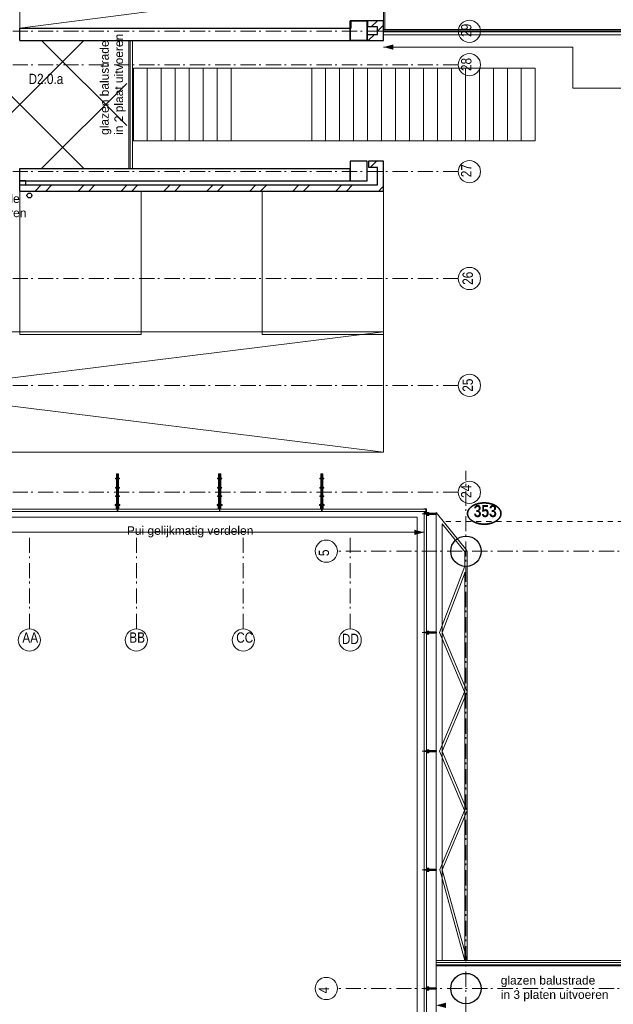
# Model space of a CAD drawing. Header units: millimetres. Extents: x 45699 to 251499, y 244 to 86446.
# Tile 177 of 240: x 212184 to 221954, y 30380 to 46591. Entities that reach past the tile are written whole.
import ezdxf
from ezdxf.enums import TextEntityAlignment as Align

# ---------------------------------------------------------------- set-up
doc = ezdxf.new("R2010")
doc.units = ezdxf.units.MM
doc.header["$LTSCALE"] = 400
for name, pattern in [('STYLE_01', [0.416641, 0.208282, -0.208359]), ('STYLE_06', [1.041641, 0.625, -0.208282, 0.069427, -0.138931]), ('STYLE_15', [0.240945, 0.11811, -0.059055, 0.004724, -0.059055]), ('STYLE_16', [0.177165, 0.11811, -0.059055]), ('STYLE_21', [0.138889, 0.069444, -0.069444])]:
    doc.linetypes.add(name, pattern=pattern)
for name, color, linetype, lineweight in [('Buitenkozijnen', 140, 'Continuous', 15), ('Detailaanduiding', 5, 'Continuous', 70), ('mat-baksteen', 5, 'Continuous', 25), ('mat-beton (ihwg)', 5, 'Continuous', 25), ('mat-glas-hor', 140, 'Continuous', 15), ('mat-glas-vert', 140, 'Continuous', 15), ('mat-staal_zink', 140, 'Continuous', 15), ('None', 7, 'Continuous', 9), ('Ruimtenummers', 5, 'Continuous', 25), ('Sloopwerk', 5, 'Continuous', 25), ('Tekst', 140, 'Continuous', 15)]:
    doc.layers.add(name, color=color, linetype=linetype, lineweight=lineweight)
doc.layers.add('inlay', color=6, linetype='Continuous')
doc.styles.add('Arial', font='arial.ttf', dxfattribs={"height": 176.388889})
doc.styles.add('Arial Narrow', font='ARIALN.TTF', dxfattribs={"height": 222.25})
doc.styles.add('Arial Narrow (bold)', font='ARIALNB.TTF', dxfattribs={"height": 172.861111})
doc.styles.get("Standard").update_dxf_attribs({"font": 'arial.ttf'})

# ---------------------------------------------------------------- blocks, each defined once
blk = doc.blocks.new('*U440')
at = {"layer": 'None', "color": 43, "linetype": 'Continuous', "lineweight": 9}
for p, q in [((30156, -5073), (30662, -5697)), ((30156, -5073), (30156, -12446)), ((30256, -5260), (30631, -5723)), ((30256, -5260), (30256, -12446)), ((30626, -5710), (30626, -5956)), ((30666, -5710), (30666, -12446)), ((30626, -5957), (30213, -7048)), ((30632, -6054), (30256, -7048)), ((30626, -6053), (30626, -12446)), ((30213, -7049), (30624, -8025)), ((30256, -7048), (30668, -8026)), ((30624, -8026), (30213, -9002)), ((30668, -8025), (30256, -9003)), ((30213, -9003), (30624, -9979)), ((30256, -9002), (30668, -9979)), ((30624, -9979), (30214, -10953)), ((30668, -9979), (30256, -10957)), ((30214, -10954), (30627, -12451)), ((30256, -10956), (30665, -12441))]:
    blk.add_line(p, q, dxfattribs=at)
blk = doc.blocks.new('*U669')
at = {"layer": 'None', "color": 8, "linetype": 'Continuous', "lineweight": 5}
for points in [[(23301, 220), (25298, 220), (25298, -2140), (23301, -2140)], [(27294, 220), (29291, 220), (29291, -2140), (27294, -2140)], [(29291, -2100), (21404, -2100), (21404, -4080), (29291, -4080)]]:
    blk.add_lwpolyline(points, close=True, dxfattribs=at)
at = {"layer": 'None', "color": 8, "linetype": 'Continuous', "lineweight": 5, "flags": 128}
blk.add_lwpolyline([(29291, -2100), (21404, -3076), (21404, -3104), (29291, -4080)], dxfattribs=at)
blk = doc.blocks.new('*U670')
at = {"layer": 'None', "color": 8, "linetype": 'Continuous', "lineweight": 5}
for points in [[(25172, 2245), (25402, 2245), (25402, 1045), (25172, 1045)], [(25402, 2245), (25632, 2245), (25632, 1045), (25402, 1045)], [(25632, 2245), (25862, 2245), (25862, 1045), (25632, 1045)], [(25862, 2245), (26092, 2245), (26092, 1045), (25862, 1045)], [(26092, 2245), (26322, 2245), (26322, 1045), (26092, 1045)], [(26322, 2245), (26552, 2245), (26552, 1045), (26322, 1045)], [(26552, 2245), (26782, 2245), (26782, 1045), (26552, 1045)], [(26782, 2245), (28107, 2245), (28107, 1045), (26782, 1045)], [(28107, 2245), (28337, 2245), (28337, 1045), (28107, 1045)], [(28337, 2245), (28567, 2245), (28567, 1045), (28337, 1045)], [(28567, 2245), (28797, 2245), (28797, 1045), (28567, 1045)], [(28797, 2245), (29027, 2245), (29027, 1045), (28797, 1045)], [(29027, 2245), (29257, 2245), (29257, 1045), (29027, 1045)], [(29257, 2245), (29487, 2245), (29487, 1045), (29257, 1045)], [(29487, 2245), (29717, 2245), (29717, 1045), (29487, 1045)], [(29717, 2245), (29947, 2245), (29947, 1045), (29717, 1045)], [(29947, 2245), (30177, 2245), (30177, 1045), (29947, 1045)], [(30177, 2245), (30407, 2245), (30407, 1045), (30177, 1045)], [(30407, 2245), (30637, 2245), (30637, 1045), (30407, 1045)], [(30637, 2245), (30867, 2245), (30867, 1045), (30637, 1045)], [(30867, 2245), (31097, 2245), (31097, 1045), (30867, 1045)], [(31097, 2245), (31327, 2245), (31327, 1045), (31097, 1045)], [(31327, 2245), (31557, 2245), (31557, 1045), (31327, 1045)], [(31557, 2245), (31787, 2245), (31787, 1045), (31557, 1045)]]:
    blk.add_lwpolyline(points, close=True, dxfattribs=at)
blk = doc.blocks.new('Kolom O 500')
at = {"layer": 'mat-beton (ihwg)', "lineweight": 25}
blk.add_circle((0, 0), 250, dxfattribs=at)
blk = doc.blocks.new('*X1173')
at = {"layer": 'None', "lineweight": 9}
blk.add_line((29071, 610), (29171, 710), dxfattribs=at)
blk = doc.blocks.new('*X1174')
at = {"layer": 'None', "lineweight": 9}
blk.add_line((29251, 260), (29291, 300), dxfattribs=at)
blk = doc.blocks.new('*X1175')
at = {"layer": 'None', "lineweight": 9}
for p, q in [((23555, 220), (23655, 320)), ((23731, 220), (23831, 320)), ((24262, 220), (24362, 320)), ((24438, 220), (24538, 320)), ((24969, 220), (25069, 320)), ((25145, 220), (25245, 320)), ((25676, 220), (25776, 320)), ((25852, 220), (25952, 320)), ((26383, 220), (26483, 320)), ((26559, 220), (26659, 320)), ((27090, 220), (27190, 320)), ((27266, 220), (27366, 320)), ((27797, 220), (27897, 320)), ((27974, 220), (28074, 320)), ((28504, 220), (28604, 320)), ((28681, 220), (28781, 320)), ((29211, 220), (29251, 260))]:
    blk.add_line(p, q, dxfattribs=at)
blk = doc.blocks.new('HWA')
at = {"layer": 'None', "color": 92, "linetype": 'Continuous', "lineweight": 25}
blk.add_circle((0, -74), 40, dxfattribs=at)
blk = doc.blocks.new('*X1178')
at = {"layer": 'None', "lineweight": 9}
blk.add_line((29088, 2925), (29188, 3025), dxfattribs=at)
blk = doc.blocks.new('*X1179')
at = {"layer": 'None', "lineweight": 9}
blk.add_line((29039, 2700), (29139, 2800), dxfattribs=at)
blk = doc.blocks.new('*U497')
at = {"layer": 'None', "color": 8, "lineweight": 5, "flags": 128}
for points in [[(-5, -154), (-5, -154, 0.414214), (-5, -155), (-5, -173), (-5, -173, 0.414214), (-5, -173), (-4, -173), (-4, -173, 0.414214), (-3, -173), (-3, -173, 0.414214), (-4, -172), (-4, -172), (-4, -169), (-4, -169, -0.414214), (-4, -168), (-3, -168), (-3, -168, 0.221695), (-2, -168), (-1, -167), (-1, -167, -0.466308), (1, -167), (2, -168), (2, -168, 0.221695), (3, -168), (4, -168), (4, -168, -0.414214), (5, -169), (5, -172), (4, -172), (4, -172, 0.414214), (4, -173), (4, -173, 0.414214), (4, -173), (5, -173), (5, -173, 0.414214), (6, -173), (6, -155), (6, -155, 0.414214), (5, -154), (5, -154), (5, -155), (5, -155, -0.414214), (4, -155), (4, -155), (4, -155, -0.414214), (3, -155), (3, -151), (3, -151, -0.414214), (4, -150), (4, -150), (4, -150, -0.414214), (5, -150), (5, -151), (5, -151), (5, -151, 0.414214), (6, -150), (6, -138), (6, -138, 0.351868), (5, -137), (5, -137, 0.351868), (5, -137), (4, -139), (4, -139, 0.314902), (4, -139), (4, -140), (4, -140, -0.198912), (5, -140), (5, -140), (5, -140, -0.198912), (4, -140), (4, -141), (4, -141, 0.414214), (4, -141), (4, -141), (4, -141, -0.198912), (5, -141), (5, -142), (5, -142, -0.198912), (4, -142), (4, -142), (4, -142, 0.414214), (4, -142), (4, -143), (4, -143, -0.198912), (5, -143), (5, -143), (5, -143, -0.087489), (5, -143), (4, -144), (4, -149), (4, -149, -0.414214), (4, -149), (-4, -149), (-4, -149, -0.414214), (-4, -149), (-4, -144), (-4, -143), (-4, -143, -0.087489), (-4, -143), (-4, -143), (-4, -143, -0.198912), (-4, -143), (-4, -142), (-4, -142, 0.414214), (-4, -142), (-4, -142), (-4, -142, -0.198912), (-4, -142), (-4, -141), (-4, -141, -0.198912), (-4, -141), (-4, -141), (-4, -141, 0.414214), (-4, -141), (-4, -140), (-4, -140, -0.198912), (-4, -140), (-4, -140), (-4, -140, -0.198912), (-4, -140), (-4, -139), (-4, -139, 0.314902), (-4, -139), (-5, -137), (-5, -137, 0.351868), (-5, -137), (-5, -137, 0.351868), (-5, -138), (-5, -150), (-5, -150, 0.414214), (-5, -151), (-5, -151), (-5, -150), (-5, -150, -0.414214), (-4, -150), (-4, -150), (-4, -150, -0.414214), (-3, -151), (-3, -155), (-3, -155, -0.414214), (-4, -155), (-4, -155), (-4, -155, -0.414214), (-5, -155), (-5, -154)], [(-4, -162, -0.414214), (-4, -161), (-3, -161), (-3, -161, 0.414214), (-2, -161), (-2, -160), (-2, -160, 0.414214), (-3, -160), (-4, -160), (-4, -160, -0.414214), (-4, -160), (-4, -157), (-4, -157, -0.414214), (-4, -156), (4, -156), (4, -156, -0.414214), (5, -157), (5, -160), (5, -160, -0.414214), (4, -160), (3, -160), (3, -160, 0.414214), (3, -160), (3, -161), (3, -161, 0.414214), (3, -161), (4, -161), (4, -161, -0.414214), (5, -162), (5, -167), (5, -167, -0.414214), (4, -167), (3, -167), (3, -167, -0.221695), (3, -167), (2, -166), (2, -166, 0.466308), (-2, -166), (-3, -167), (-3, -167, -0.221695), (-3, -167), (-4, -167), (-4, -167, -0.414214), (-4, -167), (-4, -162)], [(-2, -150, 0.414214), (-2, -150), (-2, -155), (-2, -155, 0.414214), (-2, -155), (2, -155), (2, -155, 0.414214), (2, -155), (2, -150), (2, -150, 0.414214), (2, -150), (-2, -150)]]:
    blk.add_lwpolyline(points, format="xyb", close=True, dxfattribs=at)
blk = doc.blocks.new('*U498')
at = {"layer": 'None', "color": 8, "lineweight": 5, "flags": 128}
for points in [[(-13, -183), (-13, -182), (-14, -181), (-14, -181, 0.36397), (-15, -181), (-15, -181), (-15, -182), (-15, -182, -0.36397), (-16, -182), (-16, -182), (-16, -181), (-16, -181, 0.36397), (-17, -181), (-17, -181), (-17, -182), (-17, -182, -0.36397), (-18, -182), (-18, -182), (-18, -181), (-18, -181, 0.36397), (-18, -181), (-18, -181), (-19, -182), (-19, -182, -0.36397), (-19, -182), (-19, -182), (-20, -181), (-20, -181, 0.36397), (-20, -181), (-20, -181), (-21, -182), (-21, -182, -0.36397), (-21, -182), (-21, -182), (-22, -181), (-22, -181, 0.36397), (-22, -181), (-22, -181), (-22, -181), (-23, -181), (-23, -181), (-23, -181, 0.36397), (-24, -181), (-24, -181), (-24, -181), (-24, -181), (-24, -181, -0.267949), (-25, -181), (-25, -181), (-25, -181), (-25, -181, 0.339454), (-25, -181), (-25, -181, 0.339454), (-25, -181), (-25, -181), (-25, -184), (-25, -184, 0.414214), (-25, -185), (-25, -185), (-24, -185), (-24, -185, 0.414214), (-24, -184), (-24, -184), (-24, -183), (-24, -183, 0.236068), (-24, -182), (-24, -182), (-24, -182, -0.548276), (-24, -182), (-24, -182, -0.548276), (-24, -182), (-24, -182), (-24, -182, 0.250388), (-24, -182), (-24, -182), (-23, -182), (-23, -182, -0.414214), (-22, -183), (-22, -183), (-22, -183), (-22, -183, 0.414214), (-22, -184), (-22, -184), (-22, -184), (-22, -184, 0.131652), (-22, -184), (-22, -184), (-20, -183), (-13, -183)], [(-6, -181), (-6, -181, -0.388879), (-9, -183), (-9, -183), (-20, -183), (-22, -184), (-23, -184), (-23, -183), (-24, -183), (-24, -185), (24, -185), (24, -183), (23, -183), (23, -184), (22, -184), (20, -183), (9, -183), (9, -183, -0.388879), (6, -181), (6, -181), (5, -173), (3, -173), (3, -171), (-2, -171), (-2, -173), (-5, -173), (-6, -181)], [(14, -183), (14, -182), (15, -181), (15, -181, -0.36397), (15, -181), (15, -181), (15, -182), (15, -182, 0.36397), (16, -182), (16, -182), (16, -181), (16, -181, -0.36397), (17, -181), (17, -181), (17, -182), (17, -182, 0.36397), (18, -182), (18, -182), (18, -181), (18, -181, -0.36397), (19, -181), (19, -181), (19, -182), (19, -182, 0.36397), (19, -182), (19, -182), (20, -181), (20, -181, -0.36397), (20, -181), (20, -181), (21, -182), (21, -182, 0.36397), (21, -182), (21, -182), (22, -181), (22, -181, -0.36397), (22, -181), (22, -181), (22, -181), (23, -181), (24, -181), (24, -181, -0.36397), (24, -181), (24, -181), (24, -181), (25, -181), (25, -181, 0.267949), (25, -181), (25, -181), (25, -181), (25, -181, -0.339454), (25, -181), (25, -181, -0.339454), (26, -181), (26, -181), (26, -184), (26, -184, -0.414214), (25, -185), (25, -185), (24, -185), (24, -185, -0.414214), (24, -184), (24, -184), (24, -183), (24, -183, -0.236068), (24, -182), (24, -182), (24, -182, 0.548276), (24, -182), (24, -182, 0.548276), (24, -182), (24, -182), (24, -182, -0.250388), (24, -182), (24, -182), (23, -182), (23, -182, 0.414214), (23, -183), (23, -183), (23, -183), (23, -183, -0.414214), (22, -184), (22, -184), (22, -184), (22, -184, -0.131652), (22, -184), (22, -184), (21, -183), (14, -183)]]:
    blk.add_lwpolyline(points, format="xyb", close=True, dxfattribs=at)
blk = doc.blocks.new('verticale stijl 150x50 UV')
at = {"layer": 'None', "color": 8, "linetype": 'STYLE_15', "lineweight": 5}
blk.add_line((0, -216), (0, 35), dxfattribs=at)
at = {"layer": 'None', "color": 8, "lineweight": 5}
for p, q in [((-26, -143), (-26, -143)), ((-26, -144), (-26, -144)), ((-25, -133), (-25, -133)), ((-25, -134), (-25, -134)), ((-25, -135), (-25, -135)), ((-25, -136), (-25, -136)), ((-25, -137), (-25, -137)), ((-25, -137), (-25, -137)), ((-25, -138), (-25, -138)), ((-25, -139), (-25, -139)), ((-25, -140), (-25, -140)), ((-25, -141), (-25, -141)), ((-25, -142), (-25, -142)), ((-25, -142), (-25, -142)), ((-25, -143), (-25, -143)), ((-25, -145), (-25, -145)), ((-24, -133), (-24, -133)), ((-24, -134), (-24, -134)), ((-24, -135), (-24, -135)), ((-24, -135), (-24, -135)), ((-24, -136), (-24, -136)), ((-24, -137), (-24, -137)), ((-24, -138), (-24, -138)), ((-24, -139), (-24, -139)), ((-24, -139), (-24, -139)), ((-24, -140), (-24, -140)), ((-24, -141), (-24, -141)), ((-24, -142), (-24, -142)), ((-24, -143), (-24, -143)), ((-24, -144), (-24, -144)), ((-23, -133), (-23, -133)), ((-23, -134), (-23, -134)), ((-23, -135), (-23, -135)), ((-23, -136), (-23, -136)), ((-23, -137), (-23, -137)), ((-23, -137), (-23, -137)), ((-23, -138), (-23, -138)), ((-23, -139), (-23, -139)), ((-23, -140), (-23, -140)), ((-23, -141), (-23, -141)), ((-23, -142), (-23, -142)), ((-23, -145), (-23, -145)), ((-22, -127), (-22, -127)), ((-22, -128), (-22, -128)), ((-22, -129), (-22, -129)), ((-22, -129), (-22, -129)), ((-22, -130), (-22, -130)), ((-22, -131), (-22, -131)), ((-22, -132), (-22, -132)), ((-22, -133), (-22, -133)), ((-22, -133), (-22, -133)), ((-22, -133), (-22, -133)), ((-22, -134), (-22, -134)), ((-22, -134), (-22, -134)), ((-22, -135), (-22, -135)), ((-22, -135), (-22, -135)), ((-22, -140), (-22, -140)), ((-22, -140), (-22, -140)), ((-22, -141), (-22, -141)), ((-22, -141), (-22, -141)), ((-22, -142), (-22, -142)), ((-22, -144), (-22, -144)), ((-22, -145), (-22, -145)), ((-21, -126), (-21, -126)), ((-21, -129), (-21, -129)), ((-21, -130), (-21, -130)), ((-21, -131), (-21, -131)), ((-21, -131), (-21, -131)), ((-21, -132), (-21, -132)), ((-21, -133), (-21, -133)), ((-21, -134), (-21, -134)), ((-21, -135), (-21, -135)), ((-21, -135), (-21, -135)), ((-21, -136), (-21, -136)), ((-21, -137), (-21, -137)), ((-21, -138), (-21, -138)), ((-21, -139), (-21, -139)), ((-21, -139), (-21, -139)), ((-21, -140), (-21, -140)), ((-21, -141), (-21, -141)), ((-21, -144), (-21, -144)), ((-20, -126), (-20, -126)), ((-20, -130), (-20, -130)), ((-20, -131), (-20, -131)), ((-20, -132), (-20, -132)), ((-20, -133), (-20, -133)), ((-20, -133), (-20, -133)), ((-20, -134), (-20, -134)), ((-20, -135), (-20, -135)), ((-20, -136), (-20, -136)), ((-20, -137), (-20, -137)), ((-20, -137), (-20, -137)), ((-20, -138), (-20, -138)), ((-20, -139), (-20, -139)), ((-20, -140), (-20, -140)), ((-20, -141), (-20, -141)), ((-20, -142), (-20, -142)), ((-20, -142), (-20, -142)), ((-20, -143), (-20, -143)), ((-20, -144), (-20, -144)), ((-19, -126), (-19, -126)), ((-19, -127), (-19, -127)), ((-19, -129), (-19, -129)), ((-19, -130), (-19, -130)), ((-19, -131), (-19, -131)), ((-19, -131), (-19, -131)), ((-19, -132), (-19, -132)), ((-19, -133), (-19, -133)), ((-19, -134), (-19, -134)), ((-19, -135), (-19, -135)), ((-19, -140), (-19, -140)), ((-19, -141), (-19, -141)), ((-19, -142), (-19, -142)), ((-18, -128), (-18, -128)), ((-18, -129), (-18, -129)), ((-18, -129), (-18, -129)), ((-18, -133), (-18, -133)), ((-18, -134), (-18, -134)), ((-18, -135), (-18, -135)), ((-18, -140), (-18, -140)), ((-18, -141), (-18, -141)), ((-18, -142), (-18, -142)), ((-18, -142), (-18, -142)), ((-17, -133), (-17, -133)), ((-17, -133), (-17, -133)), ((-17, -134), (-17, -134)), ((-17, -134), (-17, -134)), ((-17, -135), (-17, -135)), ((-17, -135), (-17, -135)), ((-17, -135), (-17, -135)), ((-17, -136), (-17, -136)), ((-17, -136), (-17, -136)), ((-17, -137), (-17, -137)), ((-17, -137), (-17, -137)), ((-17, -137), (-17, -137)), ((-17, -138), (-17, -138)), ((-17, -138), (-17, -138)), ((-17, -139), (-17, -139)), ((-17, -139), (-17, -139)), ((-17, -139), (-17, -139)), ((-17, -140), (-17, -140)), ((-17, -140), (-17, -140)), ((-17, -141), (-17, -141)), ((-17, -141), (-17, -141)), ((-17, -142), (-17, -142)), ((-17, -142), (-17, -142)), ((-17, -142), (-17, -142)), ((-17, -143), (-17, -143)), ((-17, -143), (-17, -143)), ((-16, -141), (-16, -141)), ((-16, -142), (-16, -142)), ((-16, -143), (-16, -143)), ((-16, -144), (-16, -144)), ((-15, -142), (-15, -142)), ((-15, -143), (-15, -143)), ((-15, -144), (-15, -144)), ((-15, -145), (-15, -145)), ((-14, -142), (-14, -142)), ((-14, -143), (-14, -143)), ((-14, -144), (-14, -144)), ((-14, -144), (-14, -144)), ((-13, -143), (-13, -143)), ((-13, -144), (-13, -144))]:
    blk.add_line(p, q, dxfattribs=at)
at = {"layer": 'None', "color": 8, "linetype": 'STYLE_16', "lineweight": 5}
for p, q in [((-2, -155), (0, -154)), ((-2, -157), (-2, -155)), ((-1, -157), (-1, -155)), ((-1, -157), (-1, -155)), ((2, -155), (0, -154)), ((1, -157), (1, -155)), ((2, -157), (2, -155)), ((2, -157), (2, -155))]:
    blk.add_line(p, q, dxfattribs=at)
at = {"layer": 'None', "color": 8, "linetype": 'Continuous', "lineweight": 5, "flags": 128}
for points in [[(-10, 15), (10, 15), (10, -105), (25, -105), (25, -117), (-25, -117), (-25, -105), (-10, -105)], [(-8, 13), (-8, -105), (8, -105), (8, 13)], [(8, -107), (-8, -107), (-23, -107), (-23, -115), (23, -115), (23, -107)]]:
    blk.add_lwpolyline(points, close=True, dxfattribs=at)
at = {"layer": 'None', "color": 8, "lineweight": 5, "flags": 128}
for points in [[(-15, -145), (-15, -145, 0.390793), (-13, -144), (-13, -144, 0.390793), (-14, -142), (-14, -142, -0.352623), (-16, -140), (-16, -133), (-16, -133, 0.414214), (-16, -133), (-18, -133), (-18, -133), (-18, -133, -0.520293), (-18, -133), (-18, -130), (-18, -130), (-18, -128), (-18, -128, -0.577863), (-18, -128), (-18, -128), (-18, -128, 0.366605), (-18, -127), (-18, -127, 0.366605), (-18, -127), (-18, -127, -0.130834), (-19, -126), (-19, -126, 0.439074), (-21, -126), (-21, -126, -0.133252), (-22, -127), (-22, -127, 0.366605), (-22, -127), (-22, -127, 0.366605), (-22, -128), (-22, -128), (-22, -128, -0.577455), (-22, -128), (-22, -130), (-22, -130), (-22, -133), (-22, -133, -0.52048), (-22, -133), (-22, -133), (-25, -133), (-25, -133, 0.414214), (-25, -133), (-25, -141), (-25, -141, -0.255976), (-26, -143), (-26, -143, 0.749676), (-25, -145), (-21, -145), (-21, -145, 0.414214), (-19, -143), (-19, -143, -0.402808), (-19, -142), (-19, -142, -0.402808), (-18, -143), (-18, -143, 0.233259), (-18, -143), (-15, -144), (-15, -144, -0.419014), (-15, -144), (-15, -144, -0.419014), (-15, -144), (-16, -144), (-16, -144, 0.414214), (-16, -144), (-16, -144, 0.414214), (-16, -145)], [(-23, -142), (-23, -142, 0.418874), (-24, -142), (-24, -142, -0.396568), (-25, -143), (-25, -143, 0.437017), (-26, -144), (-26, -144, 0.437017), (-25, -144), (-22, -144), (-22, -144, 0.263556), (-20, -143), (-20, -143, 0.552342), (-21, -142)], [(25, -133), (25, -117), (23, -117), (-23, -117), (-25, -117), (-25, -133), (-22, -133), (-22, -128), (-23, -128), (-23, -127), (-22, -127), (-22, -125), (-22, -124), (-22, -120), (-22, -120, -0.414214), (-20, -119), (-20, -119), (-20, -119, -0.414214), (-18, -120), (-18, -124), (-18, -125), (-18, -127), (-18, -127), (-18, -128), (-18, -128), (-18, -133), (-16, -133), (-16, -120), (-16, -120, -0.414214), (-15, -119), (-15, -119), (-7, -119), (-7, -119, -0.414214), (-5, -120), (-5, -137), (-4, -137), (-4, -140), (-4, -140), (-4, -140), (-4, -141), (-4, -141), (-4, -142), (-4, -142), (-4, -143), (-4, -144), (-4, -149), (-2, -149), (-2, -138), (-2, -138, -0.414214), (0, -136), (0, -136), (0, -136, -0.414214), (2, -138), (2, -149), (4, -149), (4, -144), (4, -143), (4, -142), (4, -142), (4, -141), (4, -141), (4, -140), (4, -140), (4, -140), (4, -137), (5, -137), (5, -120), (5, -120, -0.414214), (7, -119), (7, -119), (15, -119), (15, -119, -0.414214), (16, -120), (16, -133), (18, -133), (18, -128), (18, -128), (18, -127), (18, -127), (18, -125), (18, -124), (18, -120), (18, -120, -0.414214), (20, -119), (20, -119), (20, -119, -0.414214), (22, -120), (22, -124), (22, -125), (22, -127), (23, -127), (23, -128), (22, -128), (22, -133)], [(-23, -136), (-23, -136, -0.414214), (-22, -135), (-22, -135, -0.414214), (-21, -136), (-21, -139), (-21, -139, -0.414214), (-22, -140), (-22, -140, -0.414214), (-23, -139)], [(-21, -128, -0.29188), (-21, -127), (-20, -127), (-20, -127, -0.344328), (-20, -127), (-19, -127), (-19, -127, -0.29188), (-19, -128), (-19, -130), (-19, -130, -0.348796), (-20, -130), (-20, -130, -0.348796), (-21, -130), (-21, -128)], [(-19, -140, -0.414214), (-20, -139), (-20, -136), (-20, -136, -0.414214), (-19, -135), (-19, -135, -0.414214), (-18, -136), (-18, -139), (-18, -139, -0.414214), (-19, -140)], [(0, -157), (0, -157, -0.163834), (-4, -156), (-4, -156), (-4, -156, -0.234469), (-5, -155), (-5, -155), (-5, -154), (5, -154), (5, -155), (5, -155, -0.234469), (4, -156), (4, -156), (4, -156, -0.163834), (0, -157), (0, -157)], [(15, -145), (15, -145, -0.390793), (13, -144), (13, -144, -0.390793), (14, -142), (14, -142, 0.352623), (16, -140), (16, -133), (16, -133, -0.414214), (16, -133), (18, -133), (18, -133), (18, -133, 0.520293), (18, -133), (18, -130), (18, -130), (18, -128), (18, -128, 0.577863), (18, -128), (18, -128), (18, -128, -0.366605), (18, -127), (18, -127, -0.366605), (18, -127), (18, -127, 0.130834), (19, -126), (19, -126, -0.439074), (21, -126), (21, -126, 0.133252), (22, -127), (22, -127, -0.366605), (22, -127), (22, -127, -0.366605), (22, -128), (22, -128), (22, -128, 0.577455), (22, -128), (22, -130), (22, -130), (22, -133), (22, -133, 0.52048), (22, -133), (22, -133), (25, -133), (25, -133, -0.414214), (25, -133), (25, -141), (25, -141, 0.255976), (26, -143), (26, -143, -0.749676), (25, -145), (21, -145), (21, -145, -0.414214), (19, -143), (19, -143, 0.402808), (19, -142), (19, -142, 0.402808), (18, -143), (18, -143, -0.233259), (18, -143), (15, -144), (15, -144, 0.419014), (15, -144), (15, -144, 0.419014), (15, -144), (16, -144), (16, -144, -0.414214), (16, -144), (16, -144, -0.414214), (16, -145)], [(19, -140, 0.414214), (20, -139), (20, -136), (20, -136, 0.414214), (19, -135), (19, -135, 0.414214), (18, -136), (18, -139), (18, -139, 0.414214), (19, -140)], [(21, -128, 0.29188), (21, -127), (20, -127), (20, -127, 0.344328), (20, -127), (19, -127), (19, -127, 0.29188), (19, -128), (19, -130), (19, -130, 0.348796), (20, -130), (20, -130, 0.348796), (21, -130), (21, -128)], [(23, -142), (23, -142, -0.418874), (24, -142), (24, -142, 0.396568), (25, -143), (25, -143, -0.437017), (26, -144), (26, -144, -0.437017), (25, -144), (22, -144), (22, -144, -0.263556), (20, -143), (20, -143, -0.552342), (21, -142)], [(23, -136), (23, -136, 0.414214), (22, -135), (22, -135, 0.414214), (21, -136), (21, -139), (21, -139, 0.414214), (22, -140), (22, -140, 0.414214), (23, -139)]]:
    blk.add_lwpolyline(points, format="xyb", close=True, dxfattribs=at)
blk.add_lwpolyline([(4, -119), (4, -134), (-4, -134), (-4, -119)], close=True, dxfattribs=at)
at = {"layer": 'None', "color": 8, "linetype": 'STYLE_16', "lineweight": 5}
for centre, radius, start, end in [((-2, -158), 3.38, 79.3357, 100.6643), ((0, -163), 8.16, 82.9585, 97.0415), ((0, -160), 3.5, 73.4149, 106.5851), ((2, -158), 3.38, 79.3357, 100.6643)]:
    blk.add_arc(centre, radius, start, end, dxfattribs=at)
at = {"layer": 'None', "color": 7}
for name in ['*U497', '*U498']:
    blk.add_blockref(name, (0, 0), dxfattribs=at)
blk = doc.blocks.new('*U1301')
at = {"layer": 'mat-glas-hor', "color": 8, "lineweight": 5}
for p, q in [((29991, -5065), (29961, -5084)), ((29961, -5065), (29991, -5084))]:
    blk.add_line(p, q, dxfattribs=at)
at = {"layer": 'None', "color": 8, "lineweight": 5}
blk.add_lwpolyline([(29991, -5084), (29961, -5084), (29961, -5065), (29991, -5065)], close=True, dxfattribs=at)
blk = doc.blocks.new('*U1302')
at = {"layer": 'mat-staal_zink', "color": 8, "lineweight": 5}
for points in [[(29991, -5013), (29954, -5013), (29954, -5010), (29994, -5010), (29994, -5084), (29991, -5084)], [(29961, -5065), (29986, -5065), (29986, -5062), (29958, -5062), (29958, -5084), (29961, -5084)]]:
    blk.add_lwpolyline(points, close=True, dxfattribs=at)
at = {"layer": 'None', "color": 8, "linetype": 'Continuous', "lineweight": 5}
blk.add_lwpolyline([(29954, -5018), (29954, -5013), (29991, -5013), (29991, -5062), (29958, -5062), (29958, -5058), (29986, -5058), (29986, -5018)], close=True, dxfattribs=at)
at = {"layer": 'None', "color": 7}
blk.add_blockref('*U1301', (0, 0), dxfattribs=at)
blk = doc.blocks.new('Detail')
at = {"layer": 'Detailaanduiding', "color": 1, "linetype": 'Continuous', "lineweight": 35}
blk.add_open_spline([(-134, 154), (-70, 177), (77, 177), (141, 154), (205, 130), (242, 90), (278, 49), (278, 2), (278, -45), (242, -85), (205, -126), (141, -149), (77, -173), (-70, -173), (-134, -149), (-198, -126), (-235, -85), (-272, -45), (-272, 2), (-272, 49), (-235, 90), (-198, 130), (-134, 154)], degree=2, knots=[0, 0, 0, 0.097932, 0.195864, 0.195864, 0.280023, 0.280023, 0.347931, 0.347931, 0.415846, 0.415846, 0.5, 0.5, 0.597932, 0.695864, 0.695864, 0.780023, 0.780023, 0.847931, 0.847931, 0.915846, 0.915846, 1, 1, 1], dxfattribs=at)
at = {"layer": 'Detailaanduiding', "style": 'Arial Narrow (bold)'}
blk.add_attdef('Detail', text='', height=198, dxfattribs=at).set_placement((-170, 142), align=Align.TOP_LEFT)
at = {"layer": 'None', "color": 0, "flags": 1}
blk.add_attdef('Fragment', (-272, -528), '', height=198, dxfattribs=at)
blk = doc.blocks.new('*X1356')
at = {"layer": 'None', "lineweight": 9}
blk.add_line((29191, 2852), (29291, 2952), dxfattribs=at)
blk = doc.blocks.new('ba-bout glaszwaard')
at = {"layer": 'None', "color": 8, "lineweight": 5}
for p, q in [((-11.5, 5), (-9.5, 5)), ((47.5, 5), (45.5, 5)), ((-11.5, -5), (-9.5, -5)), ((47.5, -5), (45.5, -5))]:
    blk.add_line(p, q, dxfattribs=at)
at = {"layer": 'None', "color": 8, "linetype": 'Continuous', "lineweight": 5}
for p, q in [((-2.5, 3), (-8.5, 3)), ((38.5, 3), (44.5, 3)), ((-2.5, -3), (-8.5, -3)), ((38.5, -3), (44.5, -3))]:
    blk.add_line(p, q, dxfattribs=at)
at = {"layer": 'None', "color": 8, "linetype": 'STYLE_21', "lineweight": 5}
blk.add_lwpolyline([(-11.5, 2.5), (47.5, 2.5), (47.5, -2.5), (-11.5, -2.5)], close=True, dxfattribs=at)
at = {"layer": 'None', "color": 8, "linetype": 'Continuous', "lineweight": 5, "flags": 128}
for points in [[(-1.5, 6, 0.4142136), (-2.5, 7), (-8.5, 7, 0.4142136), (-9.5, 6), (-9.5, -6, 0.4142136), (-8.5, -7), (-2.5, -7, 0.4142136), (-1.5, -6)], [(37.5, 6, -0.4142136), (38.5, 7), (44.5, 7, -0.4142136), (45.5, 6), (45.5, -6, -0.4142136), (44.5, -7), (38.5, -7, -0.4142136), (37.5, -6)]]:
    blk.add_lwpolyline(points, format="xyb", close=True, dxfattribs=at)
at = {"layer": 'None', "color": 8, "linetype": 'Continuous', "lineweight": 5}
for points in [[(-1.5, 9), (-0.5, 9), (-0.5, -9), (-1.5, -9)], [(36.5, 9), (37.5, 9), (37.5, -9), (36.5, -9)]]:
    blk.add_lwpolyline(points, close=True, dxfattribs=at)
at = {"layer": 'None', "color": 8, "lineweight": 5}
for centre, start, end in [((-11.5, 0), 90, 270), ((47.5, 0), 270, 90)]:
    blk.add_arc(centre, 5, start, end, dxfattribs=at)
at = {"layer": 'None', "color": 8, "linetype": 'Continuous', "lineweight": 5}
for centre, start, end in [((-8.5, 4), 180, 270), ((-8.5, 2), 90, 180), ((-2.5, 4), 270, 0), ((-2.5, 2), 0, 90), ((38.5, 4), 180, 270), ((38.5, 2), 90, 180), ((44.5, 4), 270, 0), ((44.5, 2), 0, 90), ((-8.5, -2), 180, 270), ((-8.5, -4), 90, 180), ((-2.5, -4), 0, 90), ((38.5, -4), 90, 180), ((44.5, -2), 270, 0), ((44.5, -4), 0, 90)]:
    blk.add_arc(centre, 1, start, end, dxfattribs=at)
blk = doc.blocks.new('*U1432')
at = {"layer": 'None', "color": 8, "lineweight": 5}
for p, q in [((-16, -507), (-14, -507)), ((-16, -517), (-14, -517)), ((52, -507), (50, -507)), ((52, -517), (50, -517))]:
    blk.add_line(p, q, dxfattribs=at)
at = {"layer": 'None', "color": 8, "linetype": 'Continuous', "lineweight": 5}
for p, q in [((-6, -509), (-12, -509)), ((-6, -515), (-12, -515)), ((42, -509), (48, -509)), ((42, -515), (48, -515))]:
    blk.add_line(p, q, dxfattribs=at)
for points in [[(-22, -503), (-4, -503), (-4, -521), (-22, -521)], [(-6, -503), (-4, -503), (-4, -521), (-6, -521)], [(40, -503), (58, -503), (58, -521), (40, -521)], [(40, -503), (42, -503), (42, -521), (40, -521)]]:
    blk.add_lwpolyline(points, close=True, dxfattribs=at)
at = {"layer": 'None', "color": 8, "linetype": 'STYLE_21', "lineweight": 5}
blk.add_lwpolyline([(-16, -510), (52, -510), (52, -515), (-16, -515)], close=True, dxfattribs=at)
at = {"layer": 'None', "color": 8, "linetype": 'Continuous', "lineweight": 5, "flags": 128}
for points in [[(-6, -506, 0.414214), (-6, -505), (-12, -505, 0.414214), (-14, -506), (-14, -518, 0.414214), (-12, -519), (-6, -519, 0.414214), (-6, -518)], [(42, -506, -0.414214), (42, -505), (48, -505, -0.414214), (50, -506), (50, -518, -0.414214), (48, -519), (42, -519, -0.414214), (42, -518)]]:
    blk.add_lwpolyline(points, format="xyb", close=True, dxfattribs=at)
at = {"layer": 'None', "color": 8, "lineweight": 5}
for centre, start, end in [((-16, -512), 90, 270), ((52, -512), 270, 90)]:
    blk.add_arc(centre, 5, start, end, dxfattribs=at)
at = {"layer": 'None', "color": 8, "linetype": 'Continuous', "lineweight": 5}
for centre, start, end in [((-12, -508), 180, 270), ((-12, -510), 90, 180), ((-12, -514), 180, 270), ((-12, -516), 90, 180), ((-6, -508), 270, 0), ((-6, -510), 0, 90), ((-6, -516), 0, 90), ((42, -508), 180, 270), ((42, -510), 90, 180), ((42, -516), 90, 180), ((48, -508), 270, 0), ((48, -510), 0, 90), ((48, -514), 270, 0), ((48, -516), 0, 90)]:
    blk.add_arc(centre, 1, start, end, dxfattribs=at)
blk = doc.blocks.new('*U1433')
at = {"layer": 'mat-glas-vert', "lineweight": 15}
blk.add_lwpolyline([(10, 0), (26, 0), (26, -550), (10, -550)], close=True, dxfattribs=at)
at = {"layer": 'None', "color": 8, "lineweight": 5}
for points in [[(0, 0), (10, 0), (10, -550), (0, -550)], [(26, 0), (36, 0), (36, -550), (26, -550)], [(-4, -577), (13, -577), (13, -580), (-4, -580)], [(18, -619), (13, -620), (13, -580), (18, -581), (23, -580), (23, -620)], [(23, -577), (40, -577), (40, -580), (23, -580)]]:
    blk.add_lwpolyline(points, close=True, dxfattribs=at)
at = {"layer": 'None', "color": 43, "lineweight": 9}
for points in [[(13, -577), (-4, -577), (-4, -490), (-1, -490), (-1, -574), (13, -574)], [(23, -577), (40, -577), (40, -490), (37, -490), (37, -574), (23, -574)]]:
    blk.add_lwpolyline(points, close=True, dxfattribs=at)
at = {"layer": 'None', "color": 140, "lineweight": 15}
blk.add_lwpolyline([(0, -550), (36, -550), (36, -565), (0, -565)], close=True, dxfattribs=at)
at = {"layer": 'None', "color": 8}
for p in [(0, -75), (0, -227), (0, -366)]:
    blk.add_blockref('ba-bout glaszwaard', p, dxfattribs=at)
at = {"layer": 'None', "color": 7}
blk.add_blockref('*U1432', (0, 0), dxfattribs=at)
blk = doc.blocks.new('glazen vin')
at = {"layer": 'None', "color": 7}
blk.add_blockref('*U1433', (0, 0), dxfattribs=at)
blk = doc.blocks.new('*U1464')
at = {"layer": 'None', "color": 43, "linetype": 'Continuous', "lineweight": 9}
for centre in [(28347, -5710), (28347, -12910)]:
    blk.add_circle(centre, 183, dxfattribs=at)
at = {"layer": 'None', "color": 43, "char_height": 169, "width": 160.91, "attachment_point": 1, "rotation": 90, "style": 'Arial Narrow'}
for s, insert in [('5', (28223, -5790)), ('4', (28223, -12990))]:
    blk.add_mtext(s, dxfattribs=dict(at, insert=insert))

msp = doc.modelspace()

# ---------------------------------------------------------------- linework, layer by layer
at = {"layer": 'Buitenkozijnen', "color": 140, "linetype": 'Continuous', "lineweight": 15}
for p, q in [((210404, 38532), (218859, 38532)), ((210404, 38492), (218859, 38492)), ((218839, 38460), (218839, 16245)), ((218879, 38460), (218879, 16245))]:
    msp.add_line(p, q, dxfattribs=at)
at = {"layer": 'Buitenkozijnen', "color": 43, "linetype": 'Continuous', "lineweight": 9}
for p, q in [((219039, 16245), (219039, 38477)), ((218724, 16245), (218724, 38401))]:
    msp.add_line(p, q, dxfattribs=at)
at = {"layer": 'inlay'}
for p, q in [((209974, 47405), (213239, 44140)), ((210930, 43940), (213239, 46250)), ((212544, 46250), (213947, 44847)), ((212544, 44140), (213947, 45542))]:
    msp.add_line(p, q, dxfattribs=at)
at = {"layer": 'mat-baksteen', "lineweight": 25}
for p, q in [((217909, 46575), (217909, 46475)), ((218174, 46575), (217909, 46575)), ((218174, 46250), (218174, 46575)), ((218074, 46475), (217909, 46475)), ((218074, 46350), (218074, 46475)), ((217909, 46350), (218074, 46350)), ((217909, 46250), (217909, 46350)), ((217909, 46250), (218174, 46250)), ((217924, 44260), (217924, 44160)), ((218174, 44260), (217924, 44260)), ((218174, 43770), (218174, 44260)), ((218074, 44160), (217924, 44160)), ((218074, 43870), (218074, 44160)), ((212284, 43940), (212184, 43940)), ((212184, 43770), (212184, 43940)), ((212284, 43870), (212284, 43940)), ((212184, 43870), (218074, 43870)), ((212184, 43770), (212184, 43870)), ((212184, 43770), (218174, 43770))]:
    msp.add_line(p, q, dxfattribs=at)
at = {"layer": 'mat-beton (ihwg)', "lineweight": 25}
for p, q in [((212184, 46450), (217624, 46450)), ((212184, 46250), (212184, 46450)), ((217624, 46250), (217624, 46450)), ((212184, 46250), (217624, 46250)), ((212184, 44140), (217624, 44140)), ((212184, 43940), (212184, 44140)), ((217624, 43940), (217624, 44140)), ((212184, 43940), (217624, 43940))]:
    msp.add_line(p, q, dxfattribs=at)
for points in [[(217624, 46250), (217904, 46250), (217904, 46575), (217624, 46575)], [(217624, 46575), (217904, 46575), (217904, 46250), (217624, 46250)], [(217624, 43940), (217904, 43940), (217904, 44260), (217624, 44260)]]:
    msp.add_lwpolyline(points, close=True, dxfattribs=at)
at = {"layer": 'None', "color": 7, "linetype": 'STYLE_06', "lineweight": 9}
for p, q in [((219403, 46400), (209220, 46400)), ((219403, 45850), (209220, 45845)), ((219403, 44090), (209220, 44090)), ((219403, 42330), (209220, 42330)), ((219403, 40570), (209220, 40570)), ((219403, 38810), (209220, 38810)), ((212344, 36561), (212344, 38061)), ((214104, 36561), (214104, 38061)), ((215864, 36561), (215864, 38061)), ((217624, 36561), (217624, 38061))]:
    msp.add_line(p, q, dxfattribs=at)
at = {"layer": 'None', "color": 43, "linetype": 'Continuous', "lineweight": 9}
for p, q in [((233509, 46428), (218179, 46428)), ((233509, 46340), (218159, 46340)), ((218724, 38401), (210394, 38401)), ((210394, 38151), (218839, 38151)), ((235269, 31100), (219039, 31100)), ((235357, 31012), (219039, 31012))]:
    msp.add_line(p, q, dxfattribs=at)
at = {"layer": 'None', "color": 140, "linetype": 'Continuous', "lineweight": 15}
for p, q in [((218179, 46408), (233489, 46408)), ((218179, 46392), (218179, 46408)), ((218179, 46408), (226304, 46408)), ((218179, 46392), (233489, 46392)), ((218179, 46392), (240314, 46392)), ((214003, 46250), (214003, 44140)), ((214043, 46250), (214043, 44140)), ((219039, 31070), (222481, 31070)), ((219039, 31030), (219039, 31070)), ((219039, 31030), (222481, 31030))]:
    msp.add_line(p, q, dxfattribs=at)
at = {"layer": 'None', "color": 8, "lineweight": 5}
for p, q in [((221290, 46140), (218174, 46140)), ((221290, 46140), (221290, 45462)), ((226314, 45462), (221290, 45462))]:
    msp.add_line(p, q, dxfattribs=at)
at = {"layer": 'None', "color": 43, "linetype": 'STYLE_06', "lineweight": 9}
for p, q in [((219529, 6920), (219529, 39166)), ((251133, 37840), (217413, 37840)), ((251133, 30640), (217413, 30640))]:
    msp.add_line(p, q, dxfattribs=at)
at = {"layer": 'None', "color": 43, "linetype": 'STYLE_01', "lineweight": 9}
msp.add_line((235279, 38330), (219179, 38330), dxfattribs=at)
at = {"layer": 'None', "color": 43, "linetype": 'Continuous', "lineweight": 9}
msp.add_lwpolyline([(212184, 48000), (212184, 46450), (217638, 46450), (217638, 46575), (218174, 46575), (218174, 48000)], close=True, dxfattribs=at)
msp.add_lwpolyline([(212184, 48000), (218174, 47225), (212184, 46450)], dxfattribs=at)
at = {"layer": 'None', "color": 8, "linetype": 'Continuous', "lineweight": 5}
msp.add_lwpolyline([(218194, 48125), (218179, 48125), (218179, 48000), (218174, 48000), (218174, 46428), (218194, 46428)], close=True, dxfattribs=at)
at = {"layer": 'None', "color": 43, "linetype": 'Continuous', "lineweight": 9, "flags": 128}
msp.add_lwpolyline([(213690, 44140), (213983, 44140), (213983, 46250)], dxfattribs=at)
at = {"layer": 'None', "color": 43, "linetype": 'Continuous', "lineweight": 9}
for centre in [(219586, 46400), (219586, 45850), (219586, 44090), (219586, 42330), (219586, 40570), (219586, 38810), (212344, 36378), (214104, 36378), (215864, 36378), (217624, 36378)]:
    msp.add_circle(centre, 183, dxfattribs=at)
at = {"layer": 'None', "color": 8, "lineweight": 5}
for points in [[(218174, 46140), (218333, 46183), (218333, 46097)], [(219039, 30363), (219198, 30406), (219198, 30320)]]:
    msp.add_solid(points, dxfattribs=at)
at = {"layer": 'None', "color": 43, "lineweight": 9}
msp.add_solid([(218839, 38151), (218681, 38108), (218681, 38193)], dxfattribs=at)

# ---------------------------------------------------------------- block references
at = {"layer": 'Buitenkozijnen', "color": 7, "xscale": -1, "rotation": 270.0000000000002}
for p in [(219024, 38455), (219024, 36501), (219024, 34547), (219024, 32594), (219024, 30640)]:
    msp.add_blockref('verticale stijl 150x50 UV', p, dxfattribs=at)
at = {"layer": 'Buitenkozijnen', "color": 43}
msp.add_blockref('Kolom O 500', (219529, 37840), dxfattribs=at)
at = {"layer": 'Buitenkozijnen', "color": 7}
msp.add_blockref('Kolom O 500', (219529, 30640), dxfattribs=at)
at = {"layer": 'Detailaanduiding', "color": 7}
msp.add_blockref('Detail', (219827, 38458), dxfattribs=at).add_auto_attribs({'Detail': '353'})
at = {"layer": 'mat-baksteen'}
for name in ['*X1178', '*X1356', '*X1179', '*X1173', '*X1175', '*X1174']:
    msp.add_blockref(name, (188883, 43550), dxfattribs=at)
at = {"layer": 'None', "color": 7}
for name, p in [('*U670', (188883, 43550)), ('*U669', (188883, 43550)), ('glazen vin', (213775, 39112)), ('glazen vin', (215457, 39112)), ('glazen vin', (217139, 39112)), ('*U1302', (188883, 43550)), ('*U440', (188883, 43550)), ('*U1464', (188883, 43550))]:
    msp.add_blockref(name, p, dxfattribs=at)
at = {"layer": 'Sloopwerk', "color": 7}
msp.add_blockref('HWA', (212344, 43770), dxfattribs=at)

# ---------------------------------------------------------------- texts
at = {"layer": 'None', "color": 8, "char_height": 169.3, "attachment_point": 1, "rotation": 90, "style": 'Arial Narrow'}
for s, insert in [('29', (219449, 46308)), ('28', (219449, 45746)), ('27', (219449, 43998)), ('26', (219473, 42226)), ('25', (219473, 40466)), ('24', (219449, 38718))]:
    msp.add_mtext(s, dxfattribs=dict(at, insert=insert))
at = {"layer": 'None', "color": 8, "char_height": 169.3, "attachment_point": 1, "style": 'Arial Narrow'}
for s, insert in [('AA', (212228, 36503)), ('BB', (213988, 36503)), ('CC', (215748, 36503)), ('DD', (217487, 36481))]:
    msp.add_mtext(s, dxfattribs=dict(at, insert=insert))
at = {"layer": 'Ruimtenummers', "insert": (212330, 45701), "char_height": 169.3, "attachment_point": 1, "style": 'Arial Narrow'}
msp.add_mtext('D2.0.a', dxfattribs=at)
at = {"layer": 'Tekst', "color": 43, "insert": (213509, 44694), "char_height": 141.11, "attachment_point": 1, "rotation": 90, "style": 'Arial'}
msp.add_mtext('glazen balustrade\\Pin 2 plaat uitvoeren', dxfattribs=at)
at = {"layer": 'Tekst', "color": 43, "char_height": 141.11, "attachment_point": 1, "style": 'Arial'}
for s, insert in [('glazen balustrade\\Pin 1 plaat uitvoeren', (210629, 43716)), ('Pui gelijkmatig verdelen', (213948, 38251)), ('glazen balustrade\\Pin 3 platen uitvoeren', (220101, 30846))]:
    msp.add_mtext(s, dxfattribs=dict(at, insert=insert))

doc.saveas('drawing.dxf')
